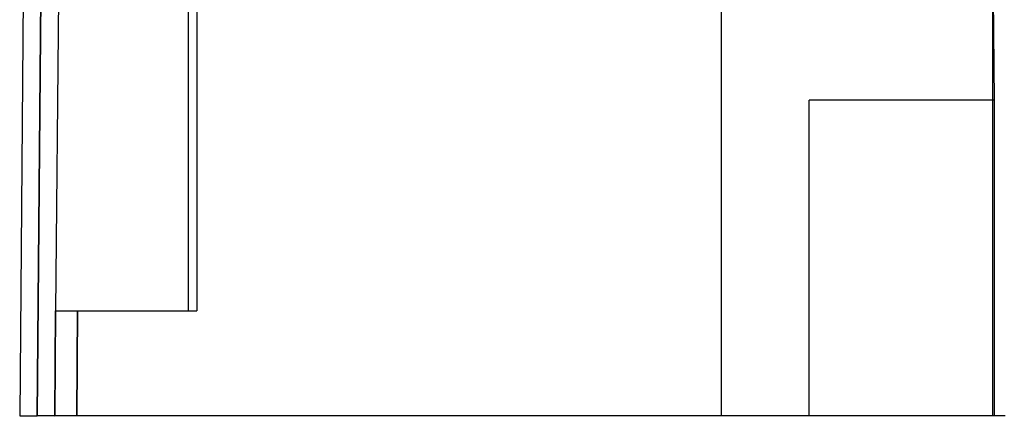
# Model space of a CAD drawing. Header units: millimetres. Extents: x -114 to 192, y -1608 to 324.
# Tile 1 of 9: x -114 to -2, y 192 to 237. Entities that reach past the tile are written whole.
import ezdxf

# ---------------------------------------------------------------- set-up
doc = ezdxf.new("R2010")
doc.units = ezdxf.units.MM
doc.layers.add('MAIN-1', color=7, linetype='Continuous')
doc.layers.add('MAIN-2', color=7, linetype='Continuous')

msp = doc.modelspace()

# ---------------------------------------------------------------- linework, layer by layer
at = {"layer": 'MAIN-1'}
for p, q in [((-113.92, 256.52), (-114.48, 191.92)), ((-111.92, 256.52), (-112.48, 191.92)), ((-109.97, 249.92), (-110.38, 203.92)), ((-94.27, 249.12), (-94.27, 203.92)), ((-34.48, 191.92), (-34.48, 249.12)), ((-3.55, 191.92), (-3.55, 249.12)), ((-110.38, 203.92), (-110.48, 191.9)), ((-110.38, 203.92), (-107.88, 203.92)), ((-107.88, 203.92), (-107.98, 191.92)), ((-107.88, 203.92), (-94.27, 203.92))]:
    msp.add_line(p, q, dxfattribs=at)
at = {"layer": 'MAIN-2'}
for p, q in [((-113.92, 256.52), (-114.48, 191.92)), ((-112.48, 191.92), (-111.92, 256.52)), ((-3.37, 227.92), (-3.58, 252.12)), ((-95.28, 249.12), (-95.28, 203.92)), ((-3.37, 227.92), (-24.48, 227.92)), ((-24.48, 191.92), (-24.48, 227.92)), ((-3.37, 191.92), (-3.37, 227.92)), ((-110.48, 191.9), (-110.38, 203.92)), ((-110.48, 191.9), (-110.38, 203.92)), ((-110.38, 203.92), (-110.38, 203.92)), ((-110.38, 203.92), (-110.38, 203.92)), ((-107.98, 191.92), (-107.88, 203.92)), ((-95.28, 203.92), (-95.28, 203.92)), ((-94.27, 203.92), (-94.27, 203.92)), ((-114.48, 191.92), (-112.48, 191.92)), ((-114.48, 191.92), (-114.48, 191.92)), ((-2.13, 191.92), (-112.48, 191.92)), ((-110.48, 191.9), (-110.48, 191.9)), ((-110.48, 191.9), (-110.48, 191.9)), ((-110.48, 191.88), (-110.48, 191.88)), ((-34.48, 191.92), (-34.48, 191.92)), ((-24.48, 191.92), (-24.48, 191.92))]:
    msp.add_line(p, q, dxfattribs=at)

doc.saveas('drawing.dxf')
